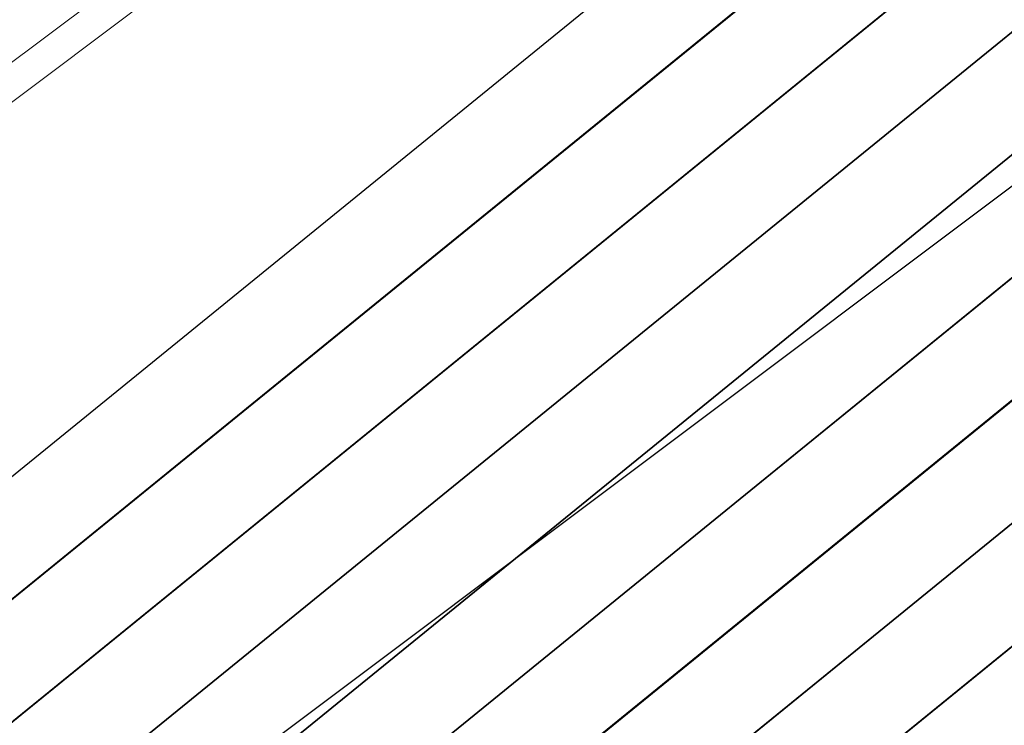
# Model space of a CAD drawing. Header units: metres. Extents: x -502 to 161, y -108 to 174.
# Tile 73 of 256: x -259.07 to -257.52, y -17.57 to -16.46. Entities that reach past the tile are written whole.
import ezdxf

# ---------------------------------------------------------------- set-up
doc = ezdxf.new("R2010")
doc.units = ezdxf.units.M
doc.header["$LTSCALE"] = 0.1
doc.layers.add('BRI31-005.05-5p02-Koordinierung Lageplan 4. BA ZOB West 2022-06-15', color=7, linetype='Continuous')
doc.layers.add('BRI31-005.06-5f07-Koordinierung Lageplan 4. BA ZOB Fernbusbahnh', color=7, linetype='Continuous')
doc.styles.add('Txt', font='txt_____.ttf')

msp = doc.modelspace()

# ---------------------------------------------------------------- linework, layer by layer
at = {"layer": 'BRI31-005.05-5p02-Koordinierung Lageplan 4. BA ZOB West 2022-06-15', "color": 255, "linetype": 'Continuous', "lineweight": 13, "transparency": 33554687, "flags": 128}
msp.add_lwpolyline([(-181.6939, 38.8932, 0.054139), (-198.4357, 28.9647), (-236.5911, 0.3438), (-264.0675, -20.2665), (-264.0675, -20.2665, -0.045833), (-278.9676, -29.4423), (-278.9676, -29.4423), (-281.7315, -30.8111), (-281.7315, -30.8111, -0.047348), (-316.3829, -43.7027), (-316.3829, -43.7027, 0.090587), (-332.9804, -51.5647, -0.025816), (-337.2248, -54.294)], format="xyb", dxfattribs=at)
at = {"layer": 'BRI31-005.05-5p02-Koordinierung Lageplan 4. BA ZOB West 2022-06-15', "color": 3, "linetype": 'Continuous', "lineweight": 35, "true_color": 0x00ff00, "transparency": 33554687, "flags": 128}
for points in [[(-279.4058, -30.9235), (-270.9467, -26.7095, 0.095997), (-268.1607, -24.5758, -0.065942), (-264.8207, -21.6858, 0.025186), (-260.4856, -18.5119), (-255.5271, -14.4822, -0.005996), (-254.9201, -14.0009, -0.059186), (-248.3852, -10.0817, 0.078462), (-238.2914, -3.4889), (-238.2914, -3.4889, -0.100623), (-214.8444, 10.3949), (-214.8444, 10.3949), (-211.177, 9.7003), (-205.5504, 1.4442)], [(-205.711, 1.4137), (-211.266, 9.5645), (-214.833, 10.2401), (-214.833, 10.2401, 0.100475), (-238.1908, -3.6002), (-238.1908, -3.6002, -0.078462), (-248.3237, -10.2185), (-248.3237, -10.2185, 0.059186), (-254.8284, -14.1195), (-254.8284, -14.1195), (-254.8284, -14.1195, 0.005996), (-255.4325, -14.5986), (-255.4325, -14.5986), (-260.391, -18.6283, -0.025186), (-264.7383, -21.8111), (-264.7383, -21.8111, 0.065942), (-268.0485, -24.6753), (-268.0485, -24.6753), (-268.0485, -24.6753, -0.095997), (-270.8799, -26.8438), (-270.8799, -26.8438), (-279.3404, -31.0585)], [(-311.2459, -44.722), (-303.6354, -41.8968), (-298.4404, -39.6095), (-284.9949, -33.8889), (-279.275, -31.1935), (-270.813, -26.978, 0.095997), (-267.9364, -24.7749), (-267.9364, -24.7749, -0.065942), (-264.6559, -21.9364), (-264.6559, -21.9364, 0.025186), (-260.2964, -18.7447), (-255.3379, -14.715, -0.005996), (-254.7366, -14.2381), (-254.7366, -14.2381, -0.059186), (-248.2623, -10.3553), (-248.2623, -10.3553, 0.078462), (-238.0902, -3.7115), (-238.0902, -3.7115, -0.100327), (-214.8215, 10.0853), (-214.8215, 10.0853), (-211.3549, 9.4287), (-205.8717, 1.3831)], [(-206.0324, 1.3525), (-211.4439, 9.2929), (-214.81, 9.9304), (-214.81, 9.9304, 0.100178), (-237.9896, -3.8227), (-237.9896, -3.8227, -0.078462), (-248.2009, -10.4922), (-248.2009, -10.4922, 0.059186), (-254.6448, -14.3568), (-254.6448, -14.3568), (-254.6448, -14.3568, 0.005996), (-255.2433, -14.8314), (-255.2433, -14.8314), (-260.2018, -18.8611), (-260.2018, -18.8611, -0.025186), (-264.5735, -22.0618), (-264.5735, -22.0618), (-264.5735, -22.0618, 0.065942), (-267.8242, -24.8745), (-267.8242, -24.8745), (-267.8242, -24.8745, -0.095997), (-270.7461, -27.1123), (-270.7461, -27.1123), (-279.2096, -31.3285)], [(-279.1442, -31.4635), (-270.6792, -27.2466, 0.095997), (-267.712, -24.974), (-267.712, -24.974, -0.065942), (-264.4911, -22.1871), (-264.4911, -22.1871, 0.025186), (-260.1072, -18.9775), (-255.1487, -14.9478, -0.005996), (-254.553, -14.4754, -0.059186), (-248.1394, -10.629), (-248.1394, -10.629, 0.078462), (-237.889, -3.934), (-237.889, -3.934), (-237.889, -3.934, -0.100028), (-214.7984, 9.7756), (-214.7984, 9.7756), (-211.5329, 9.1571), (-206.1931, 1.3219)], [(-206.5145, 1.2608), (-211.7108, 8.8854), (-214.7752, 9.4658, 0.099728), (-237.6878, -4.1565, -0.078462), (-248.0165, -10.9027, 0.059186), (-254.3694, -14.7127, 0.005996), (-254.9595, -15.1806), (-259.918, -19.2103, -0.025186), (-264.3263, -22.4378, 0.065942), (-267.4876, -25.1732), (-267.4876, -25.1732, -0.095997), (-270.5454, -27.5151), (-270.5454, -27.5151), (-279.0133, -31.7335)], [(-278.9479, -31.8684), (-270.4786, -27.6493), (-270.4786, -27.6493, 0.095997), (-267.3754, -25.2727), (-267.3754, -25.2727, -0.065942), (-264.2439, -22.5631), (-264.2439, -22.5631, 0.025186), (-259.8234, -19.3267), (-259.8234, -19.3267), (-254.8649, -15.297, -0.005996), (-254.2777, -14.8313), (-254.2777, -14.8313, -0.059186), (-247.9551, -11.0396), (-247.9551, -11.0396, 0.078462), (-237.5872, -4.2677), (-237.5872, -4.2677, -0.099577), (-214.7635, 9.311), (-214.7635, 9.311), (-211.7997, 8.7496), (-206.6752, 1.2302)]]:
    msp.add_lwpolyline(points, format="xyb", dxfattribs=at)
at = {"layer": 'BRI31-005.06-5f07-Koordinierung Lageplan 4. BA ZOB Fernbusbahnh', "color": 7, "linetype": 'Continuous', "lineweight": 30, "transparency": 33554687}
msp.add_line((-263.4074, -21.1465), (-199.0858, 27.102), dxfattribs=at)
at = {"layer": 'BRI31-005.06-5f07-Koordinierung Lageplan 4. BA ZOB Fernbusbahnh', "color": 190, "linetype": 'Continuous', "lineweight": 13, "true_color": 0x7f00ff, "transparency": 33554687, "flags": 128}
msp.add_lwpolyline([(-337.2, -54.3374, 0.025831), (-332.9489, -51.6036, -0.090589), (-316.3668, -43.7502), (-316.3668, -43.7502, 0.047344), (-281.7095, -30.856), (-281.7095, -30.856), (-278.9442, -29.4865), (-278.9442, -29.4865, 0.045829), (-264.0375, -20.3065), (-264.0375, -20.3065), (-198.4143, 28.9183, -0.054812), (-181.4626, 38.9432)], format="xyb", dxfattribs=at)
at = {"layer": 'BRI31-005.06-5f07-Koordinierung Lageplan 4. BA ZOB Fernbusbahnh', "color": 255, "linetype": 'Continuous', "lineweight": 9, "transparency": 33554687, "flags": 128}
msp.add_lwpolyline([(-181.6939, 38.8932, 0.054139), (-198.4357, 28.9647), (-236.5911, 0.3438), (-264.0675, -20.2665), (-264.0675, -20.2665, -0.045833), (-278.9676, -29.4423), (-278.9676, -29.4423), (-281.7315, -30.8111), (-281.7315, -30.8111, -0.047348), (-316.3829, -43.7027), (-316.3829, -43.7027, 0.090587), (-332.9804, -51.5647, -0.025816), (-337.2248, -54.294)], format="xyb", dxfattribs=at)
at = {"layer": 'BRI31-005.06-5f07-Koordinierung Lageplan 4. BA ZOB Fernbusbahnh', "color": 3, "linetype": 'Continuous', "lineweight": 30, "true_color": 0x00ff00, "transparency": 33554687, "flags": 128}
for points in [[(-279.4058, -30.9235), (-270.9467, -26.7095, 0.095997), (-268.1607, -24.5758, -0.065942), (-264.8207, -21.6858, 0.025186), (-260.4856, -18.5119), (-255.5271, -14.4822, -0.005996), (-254.9201, -14.0009, -0.059186), (-248.3852, -10.0817, 0.078462), (-238.2914, -3.4889), (-238.2914, -3.4889, -0.100623), (-214.8444, 10.3949), (-214.8444, 10.3949), (-211.177, 9.7003), (-205.5504, 1.4442)], [(-205.711, 1.4137), (-211.266, 9.5645), (-214.833, 10.2401), (-214.833, 10.2401, 0.100475), (-238.1908, -3.6002), (-238.1908, -3.6002, -0.078462), (-248.3237, -10.2185), (-248.3237, -10.2185, 0.059186), (-254.8284, -14.1195), (-254.8284, -14.1195), (-254.8284, -14.1195, 0.005996), (-255.4325, -14.5986), (-255.4325, -14.5986), (-260.391, -18.6283, -0.025186), (-264.7383, -21.8111), (-264.7383, -21.8111, 0.065942), (-268.0485, -24.6753), (-268.0485, -24.6753), (-268.0485, -24.6753, -0.095997), (-270.8799, -26.8438), (-270.8799, -26.8438), (-279.3404, -31.0585)], [(-311.2459, -44.722), (-303.6354, -41.8968), (-298.4404, -39.6095), (-284.9949, -33.8889), (-279.275, -31.1935), (-270.813, -26.978, 0.095997), (-267.9364, -24.7749), (-267.9364, -24.7749, -0.065942), (-264.6559, -21.9364), (-264.6559, -21.9364, 0.025186), (-260.2964, -18.7447), (-255.3379, -14.715, -0.005996), (-254.7366, -14.2381), (-254.7366, -14.2381, -0.059186), (-248.2623, -10.3553), (-248.2623, -10.3553, 0.078462), (-238.0902, -3.7115), (-238.0902, -3.7115, -0.100327), (-214.8215, 10.0853), (-214.8215, 10.0853), (-211.3549, 9.4287), (-205.8717, 1.3831)], [(-206.0324, 1.3525), (-211.4439, 9.2929), (-214.81, 9.9304), (-214.81, 9.9304, 0.100178), (-237.9896, -3.8227), (-237.9896, -3.8227, -0.078462), (-248.2009, -10.4922), (-248.2009, -10.4922, 0.059186), (-254.6448, -14.3568), (-254.6448, -14.3568), (-254.6448, -14.3568, 0.005996), (-255.2433, -14.8314), (-255.2433, -14.8314), (-260.2018, -18.8611), (-260.2018, -18.8611, -0.025186), (-264.5735, -22.0618), (-264.5735, -22.0618), (-264.5735, -22.0618, 0.065942), (-267.8242, -24.8745), (-267.8242, -24.8745), (-267.8242, -24.8745, -0.095997), (-270.7461, -27.1123), (-270.7461, -27.1123), (-279.2096, -31.3285)], [(-279.1442, -31.4635), (-270.6792, -27.2466, 0.095997), (-267.712, -24.974), (-267.712, -24.974, -0.065942), (-264.4911, -22.1871), (-264.4911, -22.1871, 0.025186), (-260.1072, -18.9775), (-255.1487, -14.9478, -0.005996), (-254.553, -14.4754, -0.059186), (-248.1394, -10.629), (-248.1394, -10.629, 0.078462), (-237.889, -3.934), (-237.889, -3.934), (-237.889, -3.934, -0.100028), (-214.7984, 9.7756), (-214.7984, 9.7756), (-211.5329, 9.1571), (-206.1931, 1.3219)], [(-206.5145, 1.2608), (-211.7108, 8.8854), (-214.7752, 9.4658, 0.099728), (-237.6878, -4.1565, -0.078462), (-248.0165, -10.9027, 0.059186), (-254.3694, -14.7127, 0.005996), (-254.9595, -15.1806), (-259.918, -19.2103, -0.025186), (-264.3263, -22.4378, 0.065942), (-267.4876, -25.1732), (-267.4876, -25.1732, -0.095997), (-270.5454, -27.5151), (-270.5454, -27.5151), (-279.0133, -31.7335)], [(-278.9479, -31.8684), (-270.4786, -27.6493), (-270.4786, -27.6493, 0.095997), (-267.3754, -25.2727), (-267.3754, -25.2727, -0.065942), (-264.2439, -22.5631), (-264.2439, -22.5631, 0.025186), (-259.8234, -19.3267), (-259.8234, -19.3267), (-254.8649, -15.297, -0.005996), (-254.2777, -14.8313), (-254.2777, -14.8313, -0.059186), (-247.9551, -11.0396), (-247.9551, -11.0396, 0.078462), (-237.5872, -4.2677), (-237.5872, -4.2677, -0.099577), (-214.7635, 9.311), (-214.7635, 9.311), (-211.7997, 8.7496), (-206.6752, 1.2302)]]:
    msp.add_lwpolyline(points, format="xyb", dxfattribs=at)
at = {"layer": 'BRI31-005.06-5f07-Koordinierung Lageplan 4. BA ZOB Fernbusbahnh', "color": 1, "linetype": 'Continuous', "lineweight": 50, "true_color": 0xff0000, "transparency": 33554687, "flags": 128}
msp.add_lwpolyline([(-279.0787, -31.5985), (-270.6123, -27.3808), (-270.6123, -27.3808, 0.095997), (-267.5998, -25.0736), (-267.5998, -25.0736, -0.065942), (-264.4087, -22.3124, 0.025186), (-260.0126, -19.0939), (-255.0541, -15.0642), (-255.0541, -15.0642, -0.005996), (-254.4612, -14.5941), (-254.4612, -14.5941)], format="xyb", dxfattribs=at)
at = {"layer": 'BRI31-005.06-5f07-Koordinierung Lageplan 4. BA ZOB Fernbusbahnh', "color": 190, "linetype": 'Continuous', "lineweight": 30, "true_color": 0x7f00ff, "transparency": 33554687, "flags": 128}
msp.add_lwpolyline([(-262.9365, -18.196), (-262.6468, -18.6421, 0.441343), (-261.189, -18.8828), (-261.189, -18.8828, 0.003664), (-260.5802, -18.3954), (-260.5802, -18.3954), (-256.5353, -15.1082, -0.389844), (-255.1841, -15.1907), (-252.1873, -18.304)], format="xyb", dxfattribs=at)

# ---------------------------------------------------------------- texts
at = {"layer": 'BRI31-005.06-5f07-Koordinierung Lageplan 4. BA ZOB Fernbusbahnh', "color": 2, "true_color": 0xffff00, "transparency": 33554687, "insert": (-258.317, -17.7547), "char_height": 1, "attachment_point": 1, "rotation": 26.2765, "line_spacing_factor": 0.25, "style": 'Txt'}
msp.add_mtext('x x x x x x', dxfattribs=at)

doc.saveas('drawing.dxf')
